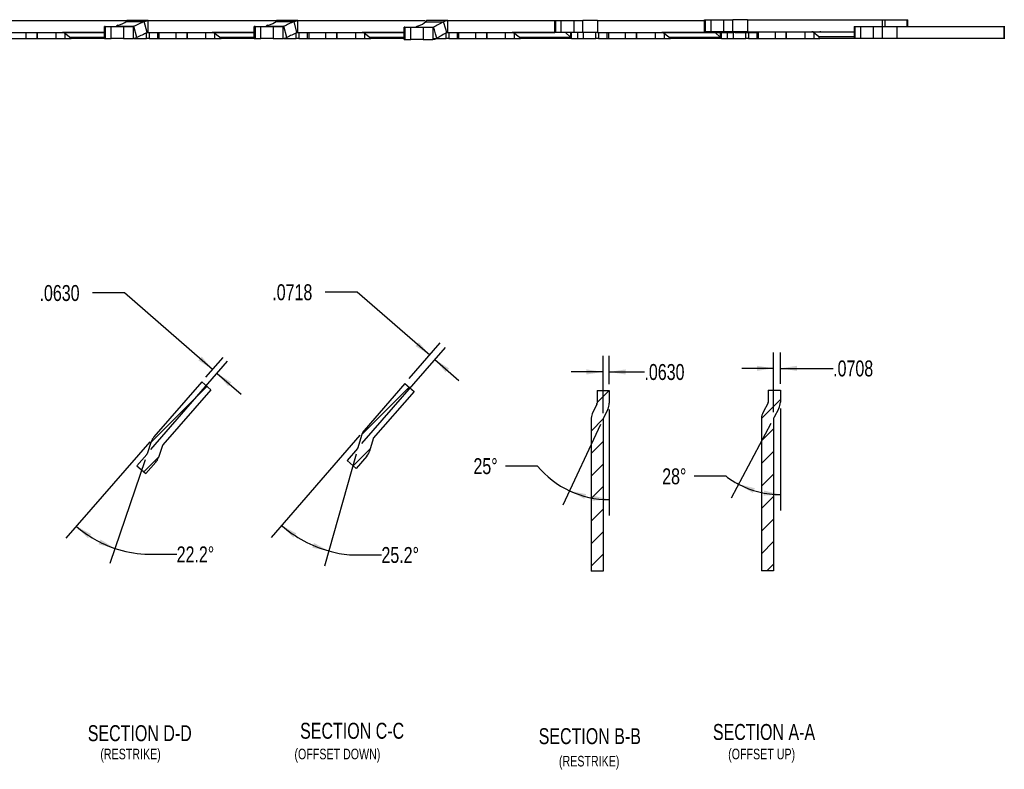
# Model space of a CAD drawing. Header units: inches. Extents: x 0.1 to 87.3, y 0.1 to 33.9.
# Tile 10 of 161: x 14.1 to 21.8, y 9.9 to 15.7. Entities that reach past the tile are written whole.
import ezdxf

# ---------------------------------------------------------------- set-up
doc = ezdxf.new("R2010")
doc.units = ezdxf.units.IN
doc.header["$MEASUREMENT"] = 0
doc.linetypes.add('PHANTOM', pattern=[0.5, 0.25, -0.05, 0.05, -0.05, 0.05, -0.05])
doc.layers.add('DIMENSIONS', color=171, linetype='Continuous')
doc.layers.add('NOTES', color=5, linetype='Continuous')
doc.layers.add('SECTION_VIEWS', color=7, linetype='PHANTOM', lineweight=35)
doc.styles.add('SLDTEXTSTYLE0', font='TXT', dxfattribs={"width": 0.75})
doc.dimstyles.new('SLDDIMSTYLE1', dxfattribs={"dimtxt": 0.125, "dimasz": 0.13, "dimexe": 0, "dimexo": 0.0625, "dimgap": 0.03125, "dimtad": 0, "dimtih": 1, "dimtoh": 1, "dimdec": 4, "dimlfac": 1.333333, "dimrnd": 1e-09, "dimzin": 4, "dimdsep": 46, "dimtxsty": 'SLDTEXTSTYLE0', "dimsah": 1, "dimcen": 0.09, "dimadec": 0, "dimazin": 1, "dimtfac": 1, "dimtdec": 4, "dimtmove": 0, "dimatfit": 0, "dimfxl": 0, "dimfrac": 2, "dimtolj": 1, "dimtzin": 12, "dimarcsym": 0})
doc.dimstyles.new('SLDDIMSTYLE2', dxfattribs={"dimtxt": 0.125, "dimasz": 0.13, "dimexe": 0, "dimexo": 0.0625, "dimgap": 0.03125, "dimtad": 0, "dimtih": 1, "dimtoh": 1, "dimdec": 4, "dimlfac": 1.333333, "dimrnd": 1e-09, "dimzin": 12, "dimdsep": 46, "dimtxsty": 'SLDTEXTSTYLE0', "dimsah": 1, "dimcen": 0.09, "dimadec": 0, "dimazin": 3, "dimtfac": 1, "dimtdec": 4, "dimtmove": 0, "dimatfit": 0, "dimfxl": 0, "dimfrac": 2, "dimtolj": 1, "dimtzin": 12, "dimarcsym": 0})
doc.dimstyles.new('SLDDIMSTYLE6', dxfattribs={"dimtxt": 0.125, "dimasz": 0.13, "dimexe": 0, "dimexo": 0.0625, "dimgap": 0.03125, "dimtad": 0, "dimtih": 1, "dimtoh": 1, "dimdec": 4, "dimlfac": 1.333333, "dimzin": 12, "dimdsep": 46, "dimtxsty": 'SLDTEXTSTYLE0', "dimsah": 1, "dimcen": 0.09, "dimazin": 3, "dimtfac": 1, "dimtofl": 0, "dimtmove": 0, "dimatfit": 3, "dimfxl": 0, "dimfrac": 2, "dimtolj": 1, "dimtzin": 12, "dimarcsym": 0})

# ---------------------------------------------------------------- blocks, each defined once
blk = doc.blocks.new('_D_8')
at = {"layer": 'DIMENSIONS'}
for p, q in [((19.9616, 12.6685), (19.9616, 13.1369)), ((20.0147, 12.8908), (20.0147, 13.1369)), ((19.9616, 13.0119), (19.7116, 13.0119)), ((20.0147, 13.0119), (20.4282, 13.0119))]:
    blk.add_line(p, q, dxfattribs=at)
for points in [[(19.9616, 13.0119), (19.8316, 13.0319), (19.8316, 12.9919)], [(20.0147, 13.0119), (20.1447, 12.9919), (20.1447, 13.0319)]]:
    blk.add_solid(points, dxfattribs=at)
at = {"layer": 'DIMENSIONS', "insert": (20.4282, 13.0738), "char_height": 0.125, "attachment_point": 1, "style": 'SLDTEXTSTYLE0'}
blk.add_mtext('.0708', dxfattribs=at)
blk = doc.blocks.new('_D_9')
at = {"layer": 'DIMENSIONS'}
for p, q in [((20.0147, 12.6973), (20.0147, 11.8971)), ((19.9394, 12.5794), (19.6279, 11.9936)), ((19.59, 12.1659), (19.34, 12.1659))]:
    blk.add_line(p, q, dxfattribs=at)
for start, end in [(232.58785, 242), (242, 270)]:
    blk.add_arc((20.0147, 12.7211), 0.699, start, end, dxfattribs=at)
for points in [[(19.6866, 12.1039), (19.7987, 12.0352), (19.8142, 12.0721)], [(20.0147, 12.0221), (19.8871, 12.054), (19.8834, 12.0141)]]:
    blk.add_solid(points, dxfattribs=at)
at = {"layer": 'DIMENSIONS', "insert": (19.0887, 12.2278), "char_height": 0.125, "attachment_point": 1, "style": 'SLDTEXTSTYLE0'}
blk.add_mtext('28°', dxfattribs=at)
blk = doc.blocks.new('_D_10')
at = {"layer": 'DIMENSIONS'}
for p, q in [((16.6994, 13.6094), (16.4494, 13.6094)), ((17.2671, 13.1164), (16.6994, 13.6094)), ((17.1063, 12.9312), (17.349, 13.2108)), ((16.7353, 12.422), (17.3897, 13.1755)), ((17.3077, 13.0811), (17.4965, 12.9172))]:
    blk.add_line(p, q, dxfattribs=at)
for points in [[(17.2671, 13.1164), (17.182, 13.2167), (17.1558, 13.1865)], [(17.3077, 13.0811), (17.3928, 12.9808), (17.419, 13.011)]]:
    blk.add_solid(points, dxfattribs=at)
at = {"layer": 'DIMENSIONS', "insert": (16.0337, 13.6713), "char_height": 0.125, "attachment_point": 1, "style": 'SLDTEXTSTYLE0'}
blk.add_mtext('.0718', dxfattribs=at)
blk = doc.blocks.new('_D_11')
at = {"layer": 'DIMENSIONS'}
for p, q in [((16.721, 12.4876), (16.0245, 11.6856)), ((16.6911, 12.34), (16.4425, 11.4599)), ((16.639, 11.5491), (16.889, 11.5491))]:
    blk.add_line(p, q, dxfattribs=at)
for start, end in [(229.028, 254.228), (254.228, 264.07636)]:
    blk.add_arc((16.7384, 12.5076), 0.9637, start, end, dxfattribs=at)
for points in [[(16.1065, 11.78), (16.1981, 11.6856), (16.2222, 11.7175)], [(16.4765, 11.5802), (16.3607, 11.6427), (16.3473, 11.605)]]:
    blk.add_solid(points, dxfattribs=at)
at = {"layer": 'DIMENSIONS', "insert": (16.889, 11.611), "char_height": 0.125, "attachment_point": 1, "style": 'SLDTEXTSTYLE0'}
blk.add_mtext('25.2°', dxfattribs=at)
blk = doc.blocks.new('_D_16')
at = {"layer": 'DIMENSIONS'}
for p, q in [((18.6255, 12.6597), (18.6255, 13.1088)), ((18.6727, 12.8884), (18.6727, 13.1088)), ((18.6255, 12.9838), (18.3755, 12.9838)), ((18.6727, 12.9838), (18.9497, 12.9838))]:
    blk.add_line(p, q, dxfattribs=at)
for points in [[(18.6255, 12.9838), (18.4955, 13.0038), (18.4955, 12.9638)], [(18.6727, 12.9838), (18.8027, 12.9638), (18.8027, 13.0038)]]:
    blk.add_solid(points, dxfattribs=at)
at = {"layer": 'DIMENSIONS', "insert": (18.9497, 13.0457), "char_height": 0.125, "attachment_point": 1, "style": 'SLDTEXTSTYLE0'}
blk.add_mtext('.0630', dxfattribs=at)
blk = doc.blocks.new('_D_17')
at = {"layer": 'DIMENSIONS'}
for p, q in [((18.6727, 12.6885), (18.6727, 11.8579)), ((18.6057, 12.5707), (18.3108, 11.9381)), ((18.1111, 12.2458), (17.8611, 12.2458))]:
    blk.add_line(p, q, dxfattribs=at)
for start, end in [(219.83668, 245), (245, 270)]:
    blk.add_arc((18.6727, 12.7143), 0.7314, start, end, dxfattribs=at)
for points in [[(18.3636, 12.0514), (18.479, 11.9882), (18.4926, 12.0258)], [(18.6727, 11.9829), (18.545, 12.0142), (18.5415, 11.9744)]]:
    blk.add_solid(points, dxfattribs=at)
at = {"layer": 'DIMENSIONS', "insert": (17.6097, 12.3077), "char_height": 0.125, "attachment_point": 1, "style": 'SLDTEXTSTYLE0'}
blk.add_mtext('25°', dxfattribs=at)
blk = doc.blocks.new('_D_18')
at = {"layer": 'DIMENSIONS'}
for p, q in [((14.8758, 13.6032), (14.6258, 13.6032)), ((15.5662, 13.0037), (14.8758, 13.6032)), ((15.0827, 12.3749), (15.6838, 13.0671)), ((15.5138, 12.9434), (15.6481, 13.0981)), ((15.6018, 12.9727), (15.7906, 12.8088))]:
    blk.add_line(p, q, dxfattribs=at)
for points in [[(15.5662, 13.0037), (15.4811, 13.1041), (15.4549, 13.0739)], [(15.6018, 12.9727), (15.6869, 12.8724), (15.7131, 12.9026)]]:
    blk.add_solid(points, dxfattribs=at)
at = {"layer": 'DIMENSIONS', "insert": (14.2102, 13.6651), "char_height": 0.125, "attachment_point": 1, "style": 'SLDTEXTSTYLE0'}
blk.add_mtext('.0630', dxfattribs=at)
blk = doc.blocks.new('_D_19')
at = {"layer": 'DIMENSIONS'}
for p, q in [((15.0733, 12.4362), (14.4163, 11.6797)), ((15.0367, 12.2948), (14.7604, 11.482)), ((15.0347, 11.554), (15.2847, 11.554))]:
    blk.add_line(p, q, dxfattribs=at)
for start, end in [(229.028, 251.228), (251.228, 266.37098)]:
    blk.add_arc((15.0921, 12.4578), 0.9056, start, end, dxfattribs=at)
for points in [[(14.4983, 11.774), (14.5902, 11.68), (14.6142, 11.712)], [(14.8006, 11.6004), (14.6886, 11.6693), (14.6731, 11.6324)]]:
    blk.add_solid(points, dxfattribs=at)
at = {"layer": 'DIMENSIONS', "insert": (15.2847, 11.6159), "char_height": 0.125, "attachment_point": 1, "style": 'SLDTEXTSTYLE0'}
blk.add_mtext('22.2°', dxfattribs=at)

msp = doc.modelspace()

# ---------------------------------------------------------------- hatches: boundary and pattern name
at = {"layer": 'NOTES', "linetype": 'Continuous', "lineweight": 18}
h = msp.add_hatch(dxfattribs=at)
h.set_pattern_fill('ANSI31', color=256, style=0)
edge = h.paths.add_edge_path(flags=0)
edge.add_line((18.672723, 12.838424), (18.578234, 12.838424))
edge.add_line((18.578234, 12.838424), (18.578234, 12.738548))
edge.add_arc((18.563471, 12.738548), 0.014764, 335, 360, ccw=False)
edge.add_line((18.576851, 12.732309), (18.54123, 12.65592))
edge.add_arc((18.640246, 12.609748), 0.109252, 155, 180)
edge.add_line((18.530994, 12.609748), (18.530994, 11.421054))
edge.add_line((18.530994, 11.421054), (18.625482, 11.421054))
edge.add_line((18.625482, 11.421054), (18.625482, 12.609748))
edge.add_arc((18.640246, 12.609748), 0.014764, 155, 180, ccw=False)
edge.add_line((18.626866, 12.615987), (18.662486, 12.692376))
edge.add_arc((18.563471, 12.738548), 0.109252, 335, 360)
edge.add_line((18.672723, 12.738548), (18.672723, 12.838424))
at = {"layer": 'SECTION_VIEWS', "linetype": 'Continuous', "lineweight": 18}
h = msp.add_hatch(dxfattribs=at)
h.set_pattern_fill('ANSI31', color=256, style=0)
edge = h.paths.add_edge_path(flags=0)
edge.add_line((15.552309, 12.843669), (15.480967, 12.905624))
edge.add_line((15.480967, 12.905624), (15.106118, 12.473984))
edge.add_arc((15.188607, 12.402348), 0.109252, 139.028, 161.228)
edge.add_line((15.085166, 12.437506), (15.052746, 12.342119))
edge.add_arc((15.038768, 12.34687), 0.014764, 319.028, 341.228, ccw=False)
edge.add_line((15.049915, 12.33719), (14.972957, 12.248572))
edge.add_line((14.972957, 12.248572), (15.044298, 12.186617))
edge.add_line((15.044298, 12.186617), (15.121256, 12.275235))
edge.add_arc((15.038768, 12.34687), 0.109252, 319.028, 341.228)
edge.add_line((15.142208, 12.311713), (15.174628, 12.407099))
edge.add_arc((15.188607, 12.402348), 0.014764, 139.028, 161.228, ccw=False)
edge.add_line((15.17746, 12.412029), (15.552309, 12.843669))
h = msp.add_hatch(dxfattribs=at)
h.set_pattern_fill('ANSI31', color=256, style=0)
edge = h.paths.add_edge_path(flags=0)
edge.add_line((17.144813, 12.831502), (17.073472, 12.893457))
edge.add_line((17.073472, 12.893457), (16.753755, 12.525302))
edge.add_arc((16.832793, 12.456663), 0.104682, 139.028, 164.228)
edge.add_line((16.732052, 12.485117), (16.704668, 12.388164))
edge.add_arc((16.694858, 12.390935), 0.010194, 319.028, 344.228, ccw=False)
edge.add_line((16.702555, 12.384251), (16.619812, 12.288972))
edge.add_line((16.619812, 12.288972), (16.691154, 12.227017))
edge.add_line((16.691154, 12.227017), (16.773896, 12.322296))
edge.add_arc((16.694858, 12.390935), 0.104682, 319.028, 344.228)
edge.add_line((16.795599, 12.362481), (16.822983, 12.459434))
edge.add_arc((16.832793, 12.456663), 0.010194, 139.028, 164.228, ccw=False)
edge.add_line((16.825096, 12.463347), (17.144813, 12.831502))
h = msp.add_hatch(dxfattribs=at)
h.set_pattern_fill('ANSI31', color=256, style=0)
edge = h.paths.add_edge_path(flags=0)
edge.add_line((20.014704, 12.840848), (19.920215, 12.840848))
edge.add_line((19.920215, 12.840848), (19.920215, 12.747305))
edge.add_arc((19.909564, 12.747305), 0.010651, -27.9999982, 0.0000004, ccw=False)
edge.add_line((19.918969, 12.742305), (19.879399, 12.667885))
edge.add_arc((19.972231, 12.618525), 0.105139, 152.0000001, 180.0000001)
edge.add_line((19.867092, 12.618525), (19.867092, 11.424164))
edge.add_spline(control_points=[(19.867092, 11.424164), (19.898588, 11.424164), (19.930084, 11.424164), (19.96158, 11.424164)], knot_values=[0.00002523, 0.00002523, 0.00002523, 0.00002523, 0.00322523, 0.00322523, 0.00322523, 0.00322523], weights=[1, 1, 1, 1], degree=3, periodic=0)
edge.add_line((19.96158, 11.424164), (19.96158, 12.618525))
edge.add_arc((19.972231, 12.618525), 0.010651, 152.0000001, 180.0000001, ccw=False)
edge.add_line((19.962827, 12.623525), (20.002397, 12.697945))
edge.add_arc((19.909564, 12.747305), 0.105139, 332.0000002, 360)
edge.add_line((20.014704, 12.747305), (20.014704, 12.840848))

# ---------------------------------------------------------------- linework, layer by layer
at = {"color": 7, "linetype": 'Continuous', "lineweight": 25}
for p, q in [((13.887241, 15.739943), (14.892975, 15.739943)), ((14.067964, 15.740312), (14.067964, 15.739943)), ((14.080212, 15.740312), (14.080212, 15.739943)), ((14.172806, 15.740312), (14.172806, 15.739943)), ((14.179068, 15.740312), (14.179068, 15.739943)), ((14.212476, 15.739943), (14.212476, 15.740312)), ((14.218738, 15.739943), (14.218738, 15.740312)), ((14.293784, 15.740337), (14.293784, 15.739943)), ((14.308004, 15.740312), (14.308004, 15.739943)), ((14.323996, 15.739943), (14.323996, 15.740312)), ((14.339994, 15.739943), (14.339994, 15.740312)), ((14.40924, 15.740312), (14.40924, 15.739943)), ((14.415787, 15.740312), (14.415787, 15.739943)), ((14.449777, 15.740312), (14.449777, 15.739943)), ((14.456524, 15.740312), (14.456524, 15.739943)), ((14.478131, 15.739943), (14.478131, 15.740312)), ((14.485318, 15.739943), (14.485318, 15.740312)), ((14.495522, 15.739943), (14.495522, 15.740312)), ((14.502162, 15.739943), (14.502162, 15.740312)), ((14.892975, 15.739943), (14.892975, 15.734976)), ((14.892975, 15.739943), (14.893313, 15.739943)), ((14.893927, 15.739943), (14.893313, 15.739943)), ((14.893313, 15.739943), (14.893313, 15.735301)), ((14.895804, 15.73981), (14.893927, 15.739943)), ((15.060991, 15.739943), (14.893927, 15.739943)), ((15.01269, 15.740312), (15.01269, 15.739943)), ((15.028417, 15.739943), (15.028417, 15.740312)), ((15.030501, 15.731844), (15.060991, 15.739943)), ((15.04377, 15.739943), (15.04377, 15.740312)), ((15.060991, 15.645455), (15.060991, 15.739943)), ((15.060991, 15.739943), (16.066725, 15.739943)), ((15.092588, 15.740312), (15.092588, 15.739943)), ((15.106171, 15.739943), (15.106171, 15.740312)), ((15.241714, 15.740312), (15.241714, 15.739943)), ((15.253962, 15.740312), (15.253962, 15.739943)), ((15.346556, 15.740312), (15.346556, 15.739943)), ((15.352818, 15.740312), (15.352818, 15.739943)), ((15.386226, 15.739943), (15.386226, 15.740312)), ((15.392488, 15.739943), (15.392488, 15.740312)), ((15.467534, 15.740337), (15.467534, 15.739943)), ((15.481754, 15.740312), (15.481754, 15.739943)), ((15.497746, 15.739943), (15.497746, 15.740312)), ((15.513744, 15.739943), (15.513744, 15.740312)), ((15.58299, 15.740312), (15.58299, 15.739943)), ((15.589537, 15.740312), (15.589537, 15.739943)), ((15.623527, 15.740312), (15.623527, 15.739943)), ((15.630274, 15.740312), (15.630274, 15.739943)), ((15.651881, 15.739943), (15.651881, 15.740312)), ((15.659068, 15.739943), (15.659068, 15.740312)), ((15.669272, 15.739943), (15.669272, 15.740312)), ((15.675912, 15.739943), (15.675912, 15.740312)), ((16.066725, 15.739943), (16.066725, 15.734976)), ((16.066725, 15.739943), (16.067063, 15.739943)), ((16.067677, 15.739943), (16.067063, 15.739943)), ((16.067063, 15.739943), (16.067063, 15.735301)), ((16.069554, 15.73981), (16.067677, 15.739943)), ((16.234741, 15.739943), (16.067677, 15.739943)), ((16.204251, 15.731844), (16.234741, 15.739943)), ((16.234741, 15.645455), (16.234741, 15.739943)), ((16.234741, 15.739943), (17.231479, 15.739943)), ((17.240475, 15.739943), (17.240813, 15.739943)), ((17.241427, 15.739943), (17.240813, 15.739943)), ((17.408491, 15.739943), (17.241427, 15.739943)), ((17.241427, 15.734038), (17.241427, 15.739943)), ((17.243375, 15.738182), (17.243304, 15.740298)), ((17.408491, 15.677156), (17.408491, 15.739943)), ((17.408491, 15.739943), (18.246414, 15.739943)), ((18.246414, 15.739943), (18.246414, 15.645455)), ((18.246414, 15.739943), (18.247013, 15.739943)), ((18.247013, 15.645455), (18.247013, 15.739943)), ((18.247013, 15.739943), (18.252681, 15.739943)), ((18.252681, 15.739943), (18.252681, 15.645455)), ((18.252681, 15.739943), (18.298437, 15.739943)), ((18.298437, 15.645455), (18.298437, 15.739943)), ((18.298437, 15.739943), (18.395689, 15.739943)), ((18.395689, 15.739943), (18.395689, 15.645455)), ((18.395689, 15.739943), (18.467855, 15.739943)), ((18.467855, 15.645455), (18.467855, 15.739943)), ((18.582241, 15.739943), (18.467855, 15.739943)), ((18.582241, 15.739943), (18.582241, 15.677156)), ((18.582241, 15.739943), (19.420164, 15.739943)), ((19.420164, 15.745826), (19.420164, 15.651338)), ((19.420164, 15.745826), (19.420763, 15.745826)), ((19.420763, 15.651338), (19.420763, 15.745826)), ((19.420763, 15.745826), (19.426431, 15.745826)), ((19.426431, 15.745826), (19.426431, 15.651338)), ((19.426431, 15.745826), (19.472187, 15.745826)), ((19.472187, 15.651338), (19.472187, 15.745826)), ((19.472187, 15.745826), (19.569439, 15.745826)), ((19.569439, 15.745826), (19.569439, 15.651338)), ((19.569439, 15.745826), (19.641605, 15.745826)), ((19.641605, 15.651338), (19.641605, 15.745826)), ((19.755991, 15.745826), (19.641605, 15.745826)), ((19.755991, 15.745826), (19.755991, 15.683039)), ((19.755991, 15.745826), (20.814925, 15.745826)), ((20.814925, 15.745826), (20.833895, 15.745826)), ((20.814925, 15.692703), (20.814925, 15.745826)), ((20.833895, 15.745826), (21.00677, 15.745826)), ((20.833895, 15.745826), (20.833895, 15.692703)), ((21.00677, 15.745826), (21.01333, 15.745826)), ((21.00677, 15.745826), (21.00677, 15.692703)), ((21.01333, 15.692703), (21.01333, 15.745826)), ((14.718727, 15.692684), (14.718727, 15.598196)), ((14.719326, 15.692684), (14.718727, 15.692684)), ((14.719326, 15.598196), (14.719326, 15.692684)), ((14.724993, 15.692684), (14.719326, 15.692684)), ((14.724993, 15.692684), (14.724993, 15.598196)), ((14.724993, 15.692684), (14.770749, 15.692684)), ((14.770749, 15.598196), (14.770749, 15.692684)), ((14.770749, 15.692684), (14.868001, 15.692684)), ((14.825741, 15.701612), (14.813155, 15.693778)), ((14.813155, 15.693778), (14.950287, 15.693778)), ((14.868001, 15.692684), (14.868001, 15.598196)), ((14.868001, 15.692684), (14.94332, 15.692684)), ((14.889717, 15.731844), (15.030501, 15.731844)), ((14.94332, 15.692684), (14.950287, 15.693778)), ((14.94332, 15.692684), (14.94332, 15.598196)), ((14.973696, 15.606294), (14.950287, 15.693778)), ((15.05391, 15.64436), (15.030501, 15.731844)), ((15.892477, 15.692684), (15.892477, 15.598196)), ((15.893076, 15.692684), (15.892477, 15.692684)), ((15.893076, 15.598196), (15.893076, 15.692684)), ((15.898743, 15.692684), (15.893076, 15.692684)), ((15.898743, 15.692684), (15.898743, 15.598196)), ((15.898743, 15.692684), (15.944499, 15.692684)), ((15.944499, 15.598196), (15.944499, 15.692684)), ((15.944499, 15.692684), (16.041751, 15.692684)), ((15.999491, 15.701612), (15.986905, 15.693778)), ((15.986905, 15.693778), (16.124037, 15.693778)), ((16.041751, 15.692684), (16.041751, 15.598196)), ((16.041751, 15.692684), (16.11707, 15.692684)), ((16.063467, 15.731844), (16.204251, 15.731844)), ((16.11707, 15.692684), (16.124037, 15.693778)), ((16.11707, 15.692684), (16.11707, 15.598196)), ((16.147446, 15.606294), (16.124037, 15.693778)), ((16.227367, 15.645455), (16.204251, 15.731844)), ((17.06627, 15.686114), (17.06627, 15.591626)), ((17.066869, 15.686114), (17.06627, 15.686114)), ((17.066869, 15.591626), (17.066869, 15.686114)), ((17.072536, 15.686114), (17.066869, 15.686114)), ((17.072536, 15.686114), (17.072536, 15.591626)), ((17.072536, 15.686114), (17.118292, 15.686114)), ((17.118292, 15.591626), (17.118292, 15.686114)), ((17.118292, 15.686114), (17.215544, 15.686114)), ((17.172186, 15.695912), (17.159886, 15.687084)), ((17.215544, 15.686114), (17.215544, 15.591626)), ((17.215544, 15.686114), (17.290863, 15.686114)), ((17.235059, 15.72998), (17.234506, 15.72998)), ((17.235059, 15.72998), (17.375842, 15.72998)), ((17.290863, 15.686114), (17.297019, 15.687084)), ((17.290863, 15.686114), (17.290863, 15.591626)), ((17.303759, 15.665241), (17.297019, 15.687084)), ((17.313306, 15.634296), (17.303759, 15.665241)), ((17.393739, 15.671976), (17.375842, 15.72998)), ((17.401889, 15.645563), (17.393739, 15.671976)), ((17.408491, 15.645455), (17.408491, 15.677156)), ((18.582241, 15.677156), (18.582241, 15.645455)), ((19.755991, 15.683039), (19.755991, 15.651338)), ((20.593914, 15.692703), (20.593914, 15.598214)), ((20.593914, 15.692703), (20.594513, 15.692703)), ((20.594513, 15.598214), (20.594513, 15.692703)), ((20.594513, 15.692703), (20.600181, 15.692703)), ((20.600181, 15.598214), (20.600181, 15.692703)), ((20.600181, 15.692703), (20.645937, 15.692703)), ((20.645937, 15.598214), (20.645937, 15.692703)), ((20.645937, 15.692703), (20.743189, 15.692703)), ((20.743189, 15.598214), (20.743189, 15.692703)), ((20.743189, 15.692703), (20.815355, 15.692703)), ((20.815355, 15.598214), (20.815355, 15.692703)), ((20.815355, 15.692703), (20.929741, 15.692703)), ((20.929741, 15.598214), (20.929741, 15.692703)), ((20.929741, 15.692703), (21.769201, 15.692703)), ((21.767664, 15.692703), (21.767664, 15.598214)), ((21.767664, 15.692703), (21.768263, 15.692703)), ((21.768263, 15.598214), (21.768263, 15.692703)), ((21.768263, 15.692703), (21.773931, 15.692703)), ((13.887241, 15.645455), (14.719358, 15.645455)), ((13.971823, 15.598214), (14.104078, 15.598214)), ((14.104078, 15.645455), (14.104078, 15.598214)), ((14.104078, 15.598214), (14.192435, 15.598214)), ((14.192435, 15.645455), (14.192435, 15.598214)), ((14.192435, 15.598214), (14.192435, 15.645455)), ((14.192435, 15.598214), (14.337439, 15.598214)), ((14.337439, 15.645455), (14.337439, 15.598214)), ((14.337439, 15.598214), (14.408223, 15.598214)), ((14.718727, 15.644071), (14.394975, 15.644071)), ((14.44604, 15.608451), (14.402363, 15.642409)), ((14.408223, 15.637853), (14.408223, 15.598214)), ((14.408223, 15.598214), (14.458368, 15.598214)), ((14.44604, 15.608451), (14.718727, 15.608451)), ((14.718727, 15.598214), (14.458368, 15.598214)), ((14.718727, 15.598196), (14.719326, 15.598196)), ((14.719326, 15.598196), (14.724993, 15.598196)), ((14.724993, 15.598196), (14.770749, 15.598196)), ((14.868001, 15.598196), (14.770749, 15.598196)), ((14.868001, 15.598196), (14.94332, 15.598196)), ((14.94332, 15.598196), (14.973696, 15.606294)), ((14.94885, 15.598214), (15.048248, 15.598214)), ((15.048248, 15.598214), (15.048248, 15.641682)), ((15.069075, 15.598214), (15.048248, 15.598214)), ((15.05391, 15.64436), (15.060991, 15.645455)), ((15.060991, 15.645455), (15.891579, 15.645455)), ((15.069075, 15.645455), (15.069075, 15.598214)), ((15.069075, 15.598214), (15.137079, 15.598214)), ((15.137079, 15.598214), (15.137079, 15.645455)), ((15.137079, 15.598214), (15.145573, 15.598214)), ((15.145573, 15.645455), (15.145573, 15.598214)), ((15.145573, 15.598214), (15.277828, 15.598214)), ((15.277828, 15.645455), (15.277828, 15.598214)), ((15.277828, 15.598214), (15.366185, 15.598214)), ((15.366185, 15.645455), (15.366185, 15.598214)), ((15.366185, 15.598214), (15.366185, 15.645455)), ((15.366185, 15.598214), (15.511189, 15.598214)), ((15.511189, 15.645455), (15.511189, 15.598214)), ((15.511189, 15.598214), (15.581973, 15.598214)), ((15.892477, 15.644071), (15.568725, 15.644071)), ((15.61979, 15.608451), (15.576113, 15.642409)), ((15.581973, 15.637853), (15.581973, 15.598214)), ((15.581973, 15.598214), (15.632118, 15.598214)), ((15.61979, 15.608451), (15.892477, 15.608451)), ((15.892477, 15.598214), (15.632118, 15.598214)), ((15.892477, 15.598196), (15.893076, 15.598196)), ((15.893076, 15.598196), (15.898743, 15.598196)), ((15.898743, 15.598196), (15.944499, 15.598196)), ((16.041751, 15.598196), (15.944499, 15.598196)), ((16.041751, 15.598196), (16.11707, 15.598196)), ((16.11707, 15.598196), (16.147446, 15.606294)), ((16.1226, 15.598214), (16.221998, 15.598214)), ((16.221998, 15.598214), (16.221998, 15.641682)), ((16.242825, 15.598214), (16.221998, 15.598214)), ((16.22766, 15.64436), (16.232388, 15.645455)), ((16.234741, 15.645455), (17.066858, 15.645455)), ((16.242825, 15.645455), (16.242825, 15.598214)), ((16.242825, 15.598214), (16.310829, 15.598214)), ((16.310829, 15.598214), (16.310829, 15.645455)), ((16.310829, 15.598214), (16.319323, 15.598214)), ((16.319323, 15.645455), (16.319323, 15.598214)), ((16.319323, 15.598214), (16.451578, 15.598214)), ((16.451578, 15.645455), (16.451578, 15.598214)), ((16.451578, 15.598214), (16.539935, 15.598214)), ((16.539935, 15.645455), (16.539935, 15.598214)), ((16.539935, 15.598214), (16.539935, 15.645455)), ((16.539935, 15.598214), (16.684939, 15.598214)), ((16.684939, 15.645455), (16.684939, 15.598214)), ((16.684939, 15.598214), (16.755723, 15.598214)), ((17.06627, 15.644071), (16.742475, 15.644071)), ((16.79354, 15.608451), (16.749863, 15.642409)), ((16.755723, 15.637853), (16.755723, 15.598214)), ((16.755723, 15.598214), (16.805868, 15.598214)), ((16.79354, 15.608451), (17.06627, 15.608451)), ((17.06627, 15.598214), (16.805868, 15.598214)), ((17.06627, 15.591626), (17.066869, 15.591626)), ((17.066869, 15.591626), (17.072536, 15.591626)), ((17.072536, 15.591626), (17.118292, 15.591626)), ((17.215544, 15.591626), (17.118292, 15.591626)), ((17.215544, 15.591626), (17.290863, 15.591626)), ((17.29635, 15.598214), (17.395748, 15.598214)), ((17.323398, 15.601589), (17.313306, 15.634296)), ((17.395748, 15.598214), (17.395748, 15.640973)), ((17.416575, 15.598214), (17.395748, 15.598214)), ((17.397053, 15.644484), (17.402221, 15.644484)), ((17.402221, 15.644484), (17.401889, 15.645563)), ((17.408491, 15.645455), (17.406141, 15.645455)), ((17.408491, 15.645455), (18.246414, 15.645455)), ((17.416575, 15.645455), (17.416575, 15.598214)), ((17.416575, 15.598214), (17.484579, 15.598214)), ((17.484579, 15.598214), (17.484579, 15.645455)), ((17.484579, 15.598214), (17.493073, 15.598214)), ((17.493073, 15.645455), (17.493073, 15.598214)), ((17.493073, 15.598214), (17.625328, 15.598214)), ((17.625328, 15.645455), (17.625328, 15.598214)), ((17.625328, 15.598214), (17.713685, 15.598214)), ((17.713685, 15.645455), (17.713685, 15.598214)), ((17.713685, 15.598214), (17.713685, 15.645455)), ((17.713685, 15.598214), (17.858689, 15.598214)), ((17.858689, 15.645455), (17.858689, 15.598214)), ((17.858689, 15.598214), (17.929473, 15.598214)), ((18.331059, 15.644071), (17.916225, 15.644071)), ((17.96729, 15.608451), (17.923613, 15.642409)), ((17.929473, 15.637853), (17.929473, 15.598214)), ((17.929473, 15.598214), (17.979618, 15.598214)), ((17.96729, 15.608451), (18.369885, 15.608451)), ((18.37912, 15.598214), (17.979618, 15.598214)), ((18.246414, 15.645455), (18.247013, 15.645455)), ((18.252681, 15.645455), (18.247013, 15.645455)), ((18.298437, 15.645455), (18.252681, 15.645455)), ((18.395689, 15.645455), (18.298437, 15.645455)), ((18.331059, 15.644071), (18.369885, 15.608451)), ((18.369885, 15.645455), (18.369885, 15.608451)), ((18.37912, 15.598214), (18.37912, 15.645455)), ((18.37912, 15.598214), (18.42392, 15.598214)), ((18.467855, 15.645455), (18.395689, 15.645455)), ((18.42392, 15.645455), (18.42392, 15.598214)), ((18.42392, 15.598214), (18.4701, 15.598214)), ((18.582241, 15.645455), (18.467855, 15.645455)), ((18.4701, 15.645455), (18.4701, 15.598214)), ((18.4701, 15.598214), (18.569498, 15.598214)), ((18.569498, 15.598214), (18.569498, 15.645455)), ((18.590325, 15.598214), (18.569498, 15.598214)), ((18.582241, 15.645455), (19.641175, 15.645455)), ((18.590325, 15.645455), (18.590325, 15.598214)), ((18.590325, 15.598214), (18.658329, 15.598214)), ((18.658329, 15.598214), (18.658329, 15.645455)), ((18.658329, 15.598214), (18.666823, 15.598214)), ((18.666823, 15.645455), (18.666823, 15.598214)), ((18.666823, 15.598214), (18.799078, 15.598214)), ((18.799078, 15.645455), (18.799078, 15.598214)), ((18.799078, 15.598214), (18.887435, 15.598214)), ((18.887435, 15.645455), (18.887435, 15.598214)), ((18.887435, 15.598214), (18.887435, 15.645455)), ((18.887435, 15.598214), (19.032439, 15.598214)), ((19.032439, 15.645455), (19.032439, 15.598214)), ((19.032439, 15.598214), (19.103223, 15.598214)), ((19.504809, 15.644071), (19.089975, 15.644071)), ((19.14104, 15.608451), (19.097363, 15.642409)), ((19.103223, 15.637853), (19.103223, 15.598214)), ((19.103223, 15.598214), (19.153368, 15.598214)), ((19.14104, 15.608451), (19.543635, 15.608451)), ((19.55287, 15.598214), (19.153368, 15.598214)), ((19.420164, 15.651338), (19.420763, 15.651338)), ((19.426431, 15.651338), (19.420763, 15.651338)), ((19.472187, 15.651338), (19.426431, 15.651338)), ((19.569439, 15.651338), (19.472187, 15.651338)), ((19.504809, 15.644071), (19.543635, 15.608451)), ((19.543635, 15.645455), (19.543635, 15.608451)), ((19.55287, 15.598214), (19.55287, 15.645455)), ((19.55287, 15.598214), (19.59767, 15.598214)), ((19.641605, 15.651338), (19.569439, 15.651338)), ((19.59767, 15.645455), (19.59767, 15.598214)), ((19.59767, 15.598214), (19.64385, 15.598214)), ((19.641175, 15.645455), (19.641175, 15.651338)), ((19.660145, 15.645455), (19.641175, 15.645455)), ((19.755991, 15.651338), (19.641605, 15.651338)), ((19.64385, 15.645455), (19.64385, 15.598214)), ((19.64385, 15.598214), (19.743248, 15.598214)), ((19.660145, 15.651338), (19.660145, 15.645455)), ((19.660145, 15.645455), (19.83302, 15.645455)), ((19.743248, 15.598214), (19.743248, 15.645455)), ((19.764075, 15.598214), (19.743248, 15.598214)), ((19.755991, 15.651338), (20.593914, 15.651338)), ((19.764075, 15.645455), (19.764075, 15.598214)), ((19.764075, 15.598214), (19.832079, 15.598214)), ((19.832079, 15.598214), (19.832079, 15.645455)), ((19.832079, 15.598214), (19.840573, 15.598214)), ((19.83302, 15.651338), (19.83302, 15.645455)), ((19.83302, 15.645455), (19.83958, 15.645455)), ((19.83958, 15.645455), (19.83958, 15.651338)), ((19.840573, 15.651338), (19.840573, 15.598214)), ((19.840573, 15.598214), (19.972828, 15.598214)), ((19.972828, 15.651338), (19.972828, 15.598214)), ((19.972828, 15.598214), (20.061185, 15.598214)), ((20.061185, 15.651338), (20.061185, 15.598214)), ((20.061185, 15.598214), (20.061185, 15.651338)), ((20.061185, 15.598214), (20.206189, 15.598214)), ((20.206189, 15.651338), (20.206189, 15.598214)), ((20.206189, 15.598214), (20.276973, 15.598214)), ((20.27108, 15.650091), (20.26063, 15.651326)), ((20.263725, 15.650091), (20.270761, 15.650091)), ((20.27108, 15.650091), (20.593914, 15.650091)), ((20.31479, 15.610521), (20.271113, 15.648245)), ((20.276973, 15.643184), (20.276973, 15.598214)), ((20.276973, 15.598214), (20.324113, 15.598214)), ((20.316424, 15.609045), (20.31479, 15.610521)), ((20.593914, 15.610521), (20.31479, 15.610521)), ((20.330874, 15.651338), (20.322913, 15.651338)), ((20.593914, 15.598214), (20.327118, 15.598214)), ((20.594513, 15.598214), (20.593914, 15.598214)), ((20.600181, 15.598214), (20.594513, 15.598214)), ((20.645937, 15.598214), (20.600181, 15.598214)), ((20.743189, 15.598214), (20.645937, 15.598214)), ((20.815355, 15.598214), (20.743189, 15.598214)), ((20.929741, 15.598214), (20.815355, 15.598214)), ((21.769201, 15.598214), (20.929741, 15.598214)), ((21.768263, 15.598214), (21.767664, 15.598214)), ((21.773931, 15.598214), (21.768263, 15.598214)), ((15.480967, 12.905624), (15.106118, 12.473984)), ((15.480967, 12.905624), (15.552309, 12.843669)), ((17.073472, 12.893457), (16.753755, 12.525302)), ((17.073472, 12.893457), (17.144813, 12.831502)), ((15.552309, 12.843669), (15.17746, 12.412029)), ((17.144813, 12.831502), (16.825096, 12.463347)), ((18.578234, 12.838424), (18.672723, 12.838424)), ((18.578234, 12.838424), (18.578234, 12.738548)), ((18.672723, 12.838424), (18.672723, 12.738548)), ((19.920215, 12.840848), (20.014704, 12.840848)), ((19.920215, 12.840848), (19.920215, 12.747305)), ((20.014704, 12.840848), (20.014704, 12.747305)), ((18.576851, 12.732309), (18.54123, 12.65592)), ((19.918969, 12.742305), (19.879399, 12.667885)), ((18.662486, 12.692376), (18.626866, 12.615987)), ((20.002397, 12.697945), (19.962827, 12.623525)), ((18.530994, 12.609748), (18.530994, 11.421054)), ((18.625482, 12.609748), (18.625482, 11.421054)), ((19.867092, 12.618525), (19.867092, 11.424164)), ((19.96158, 12.618525), (19.96158, 11.424164)), ((15.085166, 12.437506), (15.052746, 12.342119)), ((16.732052, 12.485117), (16.704668, 12.388164)), ((16.822983, 12.459434), (16.795599, 12.362481)), ((15.174628, 12.407099), (15.142208, 12.311713)), ((16.702555, 12.384251), (16.619812, 12.288972)), ((15.049915, 12.33719), (14.972957, 12.248572)), ((15.121256, 12.275235), (15.044298, 12.186617)), ((16.619812, 12.288972), (16.691154, 12.227017)), ((16.773896, 12.322296), (16.691154, 12.227017)), ((14.972957, 12.248572), (15.044298, 12.186617)), ((18.625482, 11.421054), (18.530994, 11.421054)), ((19.96158, 11.424164), (19.867092, 11.424164))]:
    msp.add_line(p, q, dxfattribs=at)
for centre, radius, start, end in [((14.809425, 15.699584), 0.006901, 270.598289, 302.7176351), ((29.350322, -14.546912), 33.494183, 115.3110099, 115.4628914), ((15.983175, 15.699584), 0.006901, 270.598289, 302.7176351), ((30.524072, -14.546912), 33.494183, 115.3110099, 115.4628914), ((32.005907, -11.24771), 30.689322, 118.4710814, 118.6386213), ((29.373731, -14.634395), 33.494183, 115.3110099, 115.4628914), ((30.547481, -14.634395), 33.494183, 115.3110099, 115.4628914), ((32.032286, -11.333205), 30.689322, 118.4710814, 118.6386213), ((18.563471, 12.738548), 0.014764, 335, 360), ((18.563471, 12.738548), 0.109252, 335, 360), ((19.909564, 12.747305), 0.010651, 332.0000018, 0.0000004), ((19.909564, 12.747305), 0.105139, 332.0000002, 0), ((18.640246, 12.609748), 0.109252, 155, 180), ((19.972231, 12.618525), 0.105139, 152.0000001, 180.0000001), ((18.640246, 12.609748), 0.014764, 155, 180), ((19.972231, 12.618525), 0.010651, 152.0000001, 180.0000001), ((16.832793, 12.456663), 0.104682, 139.028, 164.228), ((15.188607, 12.402348), 0.109252, 139.028, 161.228), ((16.832793, 12.456663), 0.010194, 139.028, 164.228), ((15.188607, 12.402348), 0.014764, 139.028, 161.228), ((16.694858, 12.390935), 0.010194, 319.028, 344.228), ((16.694858, 12.390935), 0.104682, 319.028, 344.228), ((15.038768, 12.34687), 0.014764, 319.028, 341.228), ((15.038768, 12.34687), 0.109252, 319.028, 341.228)]:
    msp.add_arc(centre, radius, start, end, dxfattribs=at)
for centre, major_axis, ratio, start_param, end_param in [((14.822817, 15.723557), (0.073561, 0.021584), 0.28569199, 4.6683753, 5.76314731), ((15.996567, 15.723557), (0.073561, 0.021584), 0.28569199, 4.6683753, 5.76314731), ((17.168461, 15.720641), (0.072672, 0.02464), 0.32131939, 4.65484987, 5.74962188), ((14.389378, 15.630691), (0, 0.014764), 0.54633702, 5.96784856, 6.28318531), ((14.44711, 15.707466), (-0.031139, 0.108279), 0.46710741, 2.57173029, 2.59923308), ((15.563128, 15.630691), (0, 0.014764), 0.54633702, 5.96784856, 6.28318531), ((15.62086, 15.707466), (-0.031139, 0.108279), 0.46710741, 2.57173029, 2.59923308), ((16.736878, 15.630691), (0, 0.014764), 0.54633702, 5.96784856, 6.28318531), ((16.79461, 15.707466), (-0.031139, 0.108279), 0.46710741, 2.57173029, 2.59923308), ((17.96836, 15.707466), (-0.031139, 0.108279), 0.46710741, 2.57173029, 2.59923308), ((19.14211, 15.707466), (-0.031139, 0.108279), 0.46710741, 2.57173029, 2.59923308)]:
    msp.add_ellipse(centre, major_axis=major_axis, ratio=ratio, start_param=start_param, end_param=end_param, dxfattribs=at)
for points, knots in [([(14.889717, 15.731844), (14.892441, 15.734226), (14.896512, 15.737787), (14.895991, 15.738516), (14.895818, 15.738757)], [0, 0, 0, 0, 0.66885289, 1, 1, 1, 1]), ([(16.063467, 15.731844), (16.066191, 15.734226), (16.070262, 15.737787), (16.069741, 15.738516), (16.069568, 15.738757)], [0, 0, 0, 0, 0.66885289, 1, 1, 1, 1]), ([(17.242853, 15.738654), (17.243233, 15.738533), (17.244218, 15.738218), (17.240473, 15.735285), (17.236497, 15.73175), (17.234506, 15.72998)], [0, 0, 0, 0, 0.23829035, 0.61848747, 1, 1, 1, 1]), ([(14.394975, 15.644071), (14.394554, 15.64417), (14.393518, 15.644412), (14.39249, 15.644609), (14.39188, 15.644727)], [0, 0, 0, 0, 0.40600475, 1, 1, 1, 1]), ([(14.402363, 15.642409), (14.401123, 15.642679), (14.398642, 15.643219), (14.396197, 15.643787), (14.394975, 15.644071)], [0, 0, 0, 0, 0.49994823, 1, 1, 1, 1]), ([(14.447674, 15.607218), (14.448587, 15.605796), (14.450482, 15.602843), (14.453378, 15.599973), (14.456032, 15.598432), (14.457696, 15.598277), (14.458368, 15.598214)], [0, 0, 0, 0, 0.258275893, 0.536347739, 0.812826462, 1, 1, 1, 1]), ([(15.568725, 15.644071), (15.568304, 15.64417), (15.567268, 15.644412), (15.56624, 15.644609), (15.56563, 15.644727)], [0, 0, 0, 0, 0.40600475, 1, 1, 1, 1]), ([(15.576113, 15.642409), (15.574873, 15.642679), (15.572392, 15.643219), (15.569947, 15.643787), (15.568725, 15.644071)], [0, 0, 0, 0, 0.49994823, 1, 1, 1, 1]), ([(15.621424, 15.607218), (15.622337, 15.605796), (15.624232, 15.602843), (15.627128, 15.599973), (15.629782, 15.598432), (15.631446, 15.598277), (15.632118, 15.598214)], [0, 0, 0, 0, 0.258275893, 0.536347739, 0.812826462, 1, 1, 1, 1]), ([(16.234741, 15.645455), (16.234124, 15.645455), (16.232889, 15.645455), (16.230421, 15.645455), (16.228589, 15.645455), (16.227367, 15.645455)], [0, 0, 0, 0, 0.249866, 0.49973718, 1, 1, 1, 1]), ([(16.742475, 15.644071), (16.742054, 15.64417), (16.741018, 15.644412), (16.73999, 15.644609), (16.73938, 15.644727)], [0, 0, 0, 0, 0.40600475, 1, 1, 1, 1]), ([(16.749863, 15.642409), (16.748623, 15.642679), (16.746142, 15.643219), (16.743697, 15.643787), (16.742475, 15.644071)], [0, 0, 0, 0, 0.49994823, 1, 1, 1, 1]), ([(16.795174, 15.607218), (16.796087, 15.605796), (16.797982, 15.602843), (16.800878, 15.599973), (16.803532, 15.598432), (16.805196, 15.598277), (16.805868, 15.598214)], [0, 0, 0, 0, 0.258275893, 0.536347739, 0.812826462, 1, 1, 1, 1]), ([(17.408491, 15.645455), (17.407256, 15.645463), (17.405048, 15.645478), (17.402856, 15.645535), (17.40189, 15.645561)], [0, 0, 0, 0, 0.55950898, 1, 1, 1, 1]), ([(17.40189, 15.645561), (17.402598, 15.645533), (17.404015, 15.645477), (17.405433, 15.645462), (17.406142, 15.645455)], [0, 0, 0, 0, 0.5000025, 1, 1, 1, 1]), ([(17.916225, 15.644071), (17.915804, 15.64417), (17.914768, 15.644412), (17.91374, 15.644609), (17.91313, 15.644727)], [0, 0, 0, 0, 0.40600475, 1, 1, 1, 1]), ([(17.923613, 15.642409), (17.922373, 15.642679), (17.919892, 15.643219), (17.917447, 15.643787), (17.916225, 15.644071)], [0, 0, 0, 0, 0.49994823, 1, 1, 1, 1]), ([(17.968924, 15.607218), (17.969837, 15.605796), (17.971732, 15.602843), (17.974628, 15.599973), (17.977282, 15.598432), (17.978946, 15.598277), (17.979618, 15.598214)], [0, 0, 0, 0, 0.258275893, 0.536347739, 0.812826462, 1, 1, 1, 1]), ([(18.37912, 15.598214), (18.378332, 15.598352), (18.376757, 15.598627), (18.373682, 15.601251), (18.371389, 15.605599), (18.369885, 15.608451)], [0, 0, 0, 0, 0.255975, 0.51194999, 1, 1, 1, 1]), ([(19.089975, 15.644071), (19.089554, 15.64417), (19.088518, 15.644412), (19.08749, 15.644609), (19.08688, 15.644727)], [0, 0, 0, 0, 0.40600475, 1, 1, 1, 1]), ([(19.097363, 15.642409), (19.096123, 15.642679), (19.093642, 15.643219), (19.091197, 15.643787), (19.089975, 15.644071)], [0, 0, 0, 0, 0.49994823, 1, 1, 1, 1]), ([(19.142674, 15.607218), (19.143587, 15.605796), (19.145482, 15.602843), (19.148378, 15.599973), (19.151032, 15.598432), (19.152696, 15.598277), (19.153368, 15.598214)], [0, 0, 0, 0, 0.258275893, 0.536347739, 0.812826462, 1, 1, 1, 1]), ([(19.55287, 15.598214), (19.552082, 15.598352), (19.550507, 15.598627), (19.547432, 15.601251), (19.545139, 15.605599), (19.543635, 15.608451)], [0, 0, 0, 0, 0.255975, 0.51194999, 1, 1, 1, 1]), ([(20.271113, 15.648245), (20.269873, 15.648545), (20.267392, 15.649144), (20.264947, 15.649775), (20.263725, 15.650091)], [0, 0, 0, 0, 0.49994823, 1, 1, 1, 1])]:
    msp.add_open_spline(points, degree=3, knots=knots, dxfattribs=at)
for points in [[(17.375842, 15.72998), (17.381103, 15.73287), (17.391626, 15.738652), (17.402869, 15.739512), (17.408491, 15.739943)], [(17.290863, 15.591626), (17.296466, 15.592056), (17.307672, 15.592917), (17.318156, 15.598698), (17.323398, 15.601589)], [(17.406142, 15.645455), (17.405471, 15.645413), (17.404129, 15.645329), (17.402857, 15.644766), (17.402221, 15.644484)], [(20.327118, 15.598214), (20.325336, 15.598684), (20.321771, 15.599622), (20.318206, 15.605904), (20.316424, 15.609045)]]:
    msp.add_open_spline(points, degree=3, dxfattribs=at)

# ---------------------------------------------------------------- texts
at = {"layer": 'NOTES', "attachment_point": 1, "style": 'SLDTEXTSTYLE0'}
for s, insert, char_height in [('(RESTRIKE)', (14.686502, 10.029671), 0.0833333), ('(OFFSET DOWN)', (16.207488, 10.029671), 0.08333333), ('(OFFSET UP)', (19.605618, 10.029671), 0.08333333), ('(RESTRIKE)', (18.279889, 9.973476), 0.0833333)]:
    msp.add_mtext(s, dxfattribs=dict(at, insert=insert, char_height=char_height))
at = {"layer": 'SECTION_VIEWS', "char_height": 0.125, "attachment_point": 2, "style": 'SLDTEXTSTYLE0'}
for s, insert in [('SECTION D-D', (14.995542, 10.213737)), ('SECTION C-C', (16.659371, 10.232591)), ('SECTION B-B', (18.521537, 10.190426)), ('SECTION A-A', (19.886597, 10.223223))]:
    msp.add_mtext(s, dxfattribs=dict(at, insert=insert))

# ---------------------------------------------------------------- dimensions: what is measured, and where the dimension line sits
at = {"layer": 'DIMENSIONS'}
for base, p1, p2, angle, dimstyle, picture, middle in [((15.601846, 12.972741), (15.480967, 12.905624), (15.049915, 12.33719), 319.028, 'SLDDIMSTYLE1', '_D_18', (14.875833, 13.603232)), ((17.267072, 13.116389), (16.702555, 12.384251), (17.073472, 12.893457), 319.028, 'SLDDIMSTYLE2', '_D_10', (16.699369, 13.609399)), ((20.014704, 13.011866), (19.96158, 12.618525), (20.014704, 12.840848), 0.0000001, 'SLDDIMSTYLE2', '_D_8', (20.636061, 13.011866))]:
    dim = msp.add_linear_dim(base=base, p1=p1, p2=p2, angle=angle, dimstyle=dimstyle, dxfattribs=at)
    dim.commit()
    dim.dimension.update_dxf_attribs({"geometry": picture, "text_midpoint": middle, "dimtype": 160})
dim = msp.add_linear_dim(base=(18.672723, 12.983807), p1=(18.625482, 12.609748), p2=(18.672723, 12.838424), dimstyle='SLDDIMSTYLE1', dxfattribs=at)
dim.commit()
dim.dimension.update_dxf_attribs({"geometry": '_D_16', "text_midpoint": (19.157515, 12.983807), "dimtype": 160})
for base, line1, line2, picture, middle in [((14.641012, 11.672509), ((15.106118, 12.473984), (15.480967, 12.905624)), ((15.052746, 12.342119), (15.085166, 12.437506)), '_D_19', (15.034743, 11.554006)), ((16.280454, 11.659669), ((16.753755, 12.525302), (17.073472, 12.893457)), ((16.704668, 12.388164), (16.732052, 12.485117)), '_D_11', (16.638953, 11.549053)), ((18.514411, 12.00023), ((18.672723, 12.738548), (18.672723, 12.838424)), ((18.626866, 12.615987), (18.662486, 12.692376)), '_D_17', (18.111073, 12.245769)), ((19.845606, 12.042876), ((20.014704, 12.747305), (20.014704, 12.840848)), ((19.962827, 12.623525), (20.002397, 12.697945)), '_D_9', (19.590044, 12.165903))]:
    dim = msp.add_angular_dim_2l(base=base, line1=line1, line2=line2, dimstyle='SLDDIMSTYLE6', dxfattribs=at)
    dim.commit()
    dim.dimension.update_dxf_attribs({"geometry": picture, "text_midpoint": middle, "dimtype": 162})

doc.saveas('drawing.dxf')
